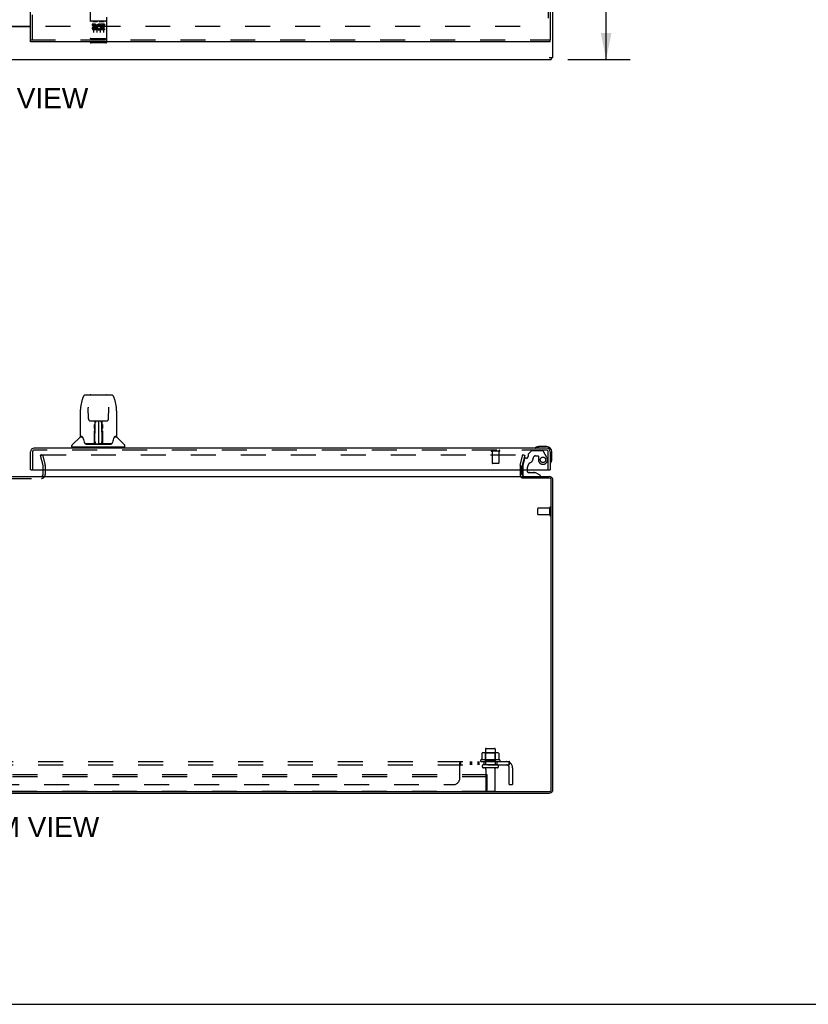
# Model space of a CAD drawing. Header units: inches. Extents: x 0 to 172, y 0 to 111.
# Tile 3 of 23: x 56 to 86, y 0 to 37. Entities that reach past the tile are written whole.
import ezdxf

# ---------------------------------------------------------------- set-up
doc = ezdxf.new("R2010")
doc.units = ezdxf.units.IN
doc.header["$LTSCALE"] = 9.468354
doc.header["$MEASUREMENT"] = 0
doc.linetypes.add('HIDDEN', pattern=[0.2, 0.1, -0.1])
doc.layers.get('0').update_dxf_attribs({"linetype": 'CONTINUOUS'})
for name, color, linetype in [('DEFAULT_2', 8, 'HIDDEN'), ('DIMENSIONS', 7, 'CONTINUOUS'), ('DOOR_ASSEMBLY_RIGHT', 7, 'CONTINUOUS'), ('SUBPANEL', 7, 'CONTINUOUS')]:
    doc.layers.add(name, color=color, linetype=linetype)
doc.styles.get("Standard").update_dxf_attribs({"font": 'arial.ttf'})
doc.dimstyles.new('DIMSTYLE_1', dxfattribs={"dimtxt": 0.759494, "dimasz": 1.012658, "dimexe": 0.09, "dimexo": 0.07, "dimgap": 0.0375, "dimtad": 0, "dimtih": 1, "dimtoh": 1, "dimzin": 4, "dimdsep": 46, "dimtxsty": 'Standard', "dimblk": '_FILLED', "dimblk1": '_FILLED', "dimblk2": '_FILLED', "dimcen": 0.09, "dimadec": 3, "dimazin": 1, "dimtfac": 1, "dimtdec": 3, "dimtofl": 0, "dimtmove": 0, "dimatfit": 3, "dimldrblk": '_FILLED', "dimfxl": 0, "dimtolj": 1, "dimtzin": 4, "dimarcsym": 0})

# ---------------------------------------------------------------- blocks, each defined once
blk = doc.blocks.new('_FILLED')
at = {"color": 0, "linetype": 'ByBlock'}
blk.add_solid([(0, 0), (-1, 0.2), (-1, -0.2)], dxfattribs=at)
blk = doc.blocks.new('*D12')
at = {"layer": 'DIMENSIONS', "color": 2, "linetype": 'Continuous'}
for p, q in [((76.963, 77.781), (79.323, 77.781)), ((78.412, 77.781), (78.412, 57.541)), ((78.412, 35.781), (78.412, 56.022)), ((76.963, 35.781), (79.323, 35.781))]:
    blk.add_line(p, q, dxfattribs=at)
at = {"layer": 'DIMENSIONS', "color": 2, "linetype": 'Continuous', "xscale": 1.0126582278, "yscale": 1.0126582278, "zscale": 1.0126582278}
for p, rotation in [((78.412, 77.781), 90), ((78.412, 35.781), 270)]:
    blk.add_blockref('_FILLED', p, dxfattribs=dict(at, rotation=rotation))
at = {"layer": 'DIMENSIONS', "color": 2, "linetype": 'Continuous', "insert": (78.412, 57.161), "char_height": 0.7595, "width": 2.65399, "attachment_point": 2, "line_spacing_factor": 0.9}
blk.add_mtext('42.00', dxfattribs=at)

msp = doc.modelspace()

# ---------------------------------------------------------------- linework, layer by layer
at = {"color": 3, "linetype": 'Continuous'}
for p, q in [((76.397, 35.856), (76.397, 77.706)), ((54.201, 37.046), (56.592, 37.046)), ((54.201, 37.031), (56.592, 37.031)), ((76.252, 35.856), (76.397, 35.856)), ((34.46, 35.781), (76.334, 35.781)), ((57.072, 20.064), (57.072, 20.237)), ((75.222, 20.064), (75.222, 20.237)), ((35.599, 19.994), (75.195, 19.994)), ((75.222, 19.994), (76.252, 19.994)), ((76.254, 19.931), (75.225, 19.931)), ((76.334, 8.137), (76.334, 19.851)), ((76.397, 8.139), (76.397, 19.849)), ((34.54, 8.057), (76.254, 8.057)), ((34.542, 7.994), (76.252, 7.994))]:
    msp.add_line(p, q, dxfattribs=at)
at = {"color": 7, "linetype": 'Continuous'}
for p, q in [((76.334, 35.856), (76.334, 35.781)), ((75.222, 19.933), (75.222, 19.994)), ((0, 0), (172.152, 0))]:
    msp.add_line(p, q, dxfattribs=at)
at = {"color": 3, "linetype": 'Continuous'}
for centre, radius, start, end in [((57.002, 20.064), 0.07, 270, 353.5312), ((75.292, 20.064), 0.07, 180, 266.7683), ((76.252, 19.849), 0.145, 0, 90), ((76.254, 19.851), 0.08, 0, 90), ((76.252, 8.139), 0.145, 270, 360), ((76.254, 8.137), 0.08, 270, 360)]:
    msp.add_arc(centre, radius, start, end, dxfattribs=at)
at = {"color": 7, "linetype": 'Continuous'}
msp.add_arc((57.002, 20.064), 0.07, 353.5312, 360, dxfattribs=at)
at = {"layer": 'DEFAULT_2', "color": 8, "linetype": 'HIDDEN'}
for p, q in [((57.147, 76.516), (57.147, 37.046)), ((75.147, 76.606), (75.147, 36.956)), ((75.147, 37.031), (57.072, 37.031)), ((56.968, 20.787), (57.04, 20.806)), ((57.071, 20.403), (56.968, 20.787)), ((56.991, 20.806), (75.231, 20.806)), ((57.04, 20.806), (57.143, 20.422)), ((75.151, 20.422), (75.254, 20.806)), ((75.326, 20.787), (75.223, 20.403)), ((75.326, 20.787), (75.254, 20.806)), ((57.072, 20.237), (57.072, 20.392)), ((57.147, 20.392), (57.147, 20.064)), ((75.147, 20.392), (75.147, 20.064)), ((75.222, 20.237), (75.222, 20.392)), ((53.792, 19.919), (57.002, 19.919)), ((75.822, 18.555), (75.822, 18.783)), ((76.279, 18.793), (75.832, 18.793)), ((76.279, 18.527), (76.279, 18.811)), ((76.322, 18.527), (76.322, 18.811)), ((76.279, 18.545), (75.832, 18.545)), ((73.703, 9.508), (73.703, 9.29)), ((74.278, 9.53), (73.766, 9.53)), ((73.838, 9.51), (73.818, 9.53)), ((73.834, 9.664), (73.834, 9.069)), ((74.205, 9.51), (73.838, 9.51)), ((73.838, 9.214), (73.838, 9.51)), ((73.864, 9.694), (74.179, 9.694)), ((74.205, 9.51), (74.225, 9.53)), ((74.205, 9.214), (74.205, 9.51)), ((74.209, 9.664), (74.209, 9.069)), ((74.341, 9.508), (74.341, 9.29)), ((74.378, 9.264), (73.666, 9.264)), ((73.688, 9.194), (74.356, 9.194)), ((74.279, 9.069), (73.764, 9.069)), ((74.279, 8.959), (73.764, 8.959)), ((73.838, 9.214), (73.818, 9.194)), ((74.205, 9.214), (73.838, 9.214)), ((74.205, 9.214), (74.225, 9.194)), ((73.897, 8.694), (36.897, 8.694)), ((73.897, 8.619), (36.897, 8.619)), ((73.857, 8.896), (73.857, 8.099)), ((73.897, 8.129), (73.897, 8.694)), ((74.187, 8.896), (74.187, 8.099)), ((36.957, 8.069), (73.837, 8.069)), ((73.887, 8.069), (74.157, 8.069))]:
    msp.add_line(p, q, dxfattribs=at)
for points in [[(56.991, 20.806), (56.989, 20.806), (56.988, 20.806), (56.986, 20.806), (56.985, 20.805), (56.983, 20.804), (56.982, 20.804), (56.981, 20.803), (56.98, 20.802), (56.979, 20.801), (56.978, 20.8), (56.977, 20.798), (56.977, 20.797), (56.976, 20.795), (56.976, 20.794), (56.976, 20.793), (56.976, 20.792)], [(56.976, 20.792), (56.976, 20.791), (56.976, 20.79), (56.976, 20.788)], [(75.244, 20.798), (75.244, 20.8), (75.243, 20.801), (75.242, 20.802), (75.241, 20.803), (75.239, 20.804), (75.238, 20.804), (75.237, 20.805), (75.235, 20.806), (75.234, 20.806), (75.232, 20.806), (75.231, 20.806)], [(75.244, 20.798), (75.245, 20.797), (75.245, 20.795), (75.246, 20.794), (75.246, 20.793), (75.246, 20.792)], [(75.246, 20.792), (75.246, 20.791), (75.246, 20.79), (75.245, 20.788)], [(73.709, 9.518), (73.708, 9.517), (73.706, 9.516), (73.705, 9.515), (73.704, 9.513), (73.704, 9.512), (73.703, 9.51), (73.703, 9.508)], [(74.335, 9.518), (74.336, 9.517), (74.338, 9.516), (74.339, 9.515), (74.34, 9.513), (74.34, 9.512), (74.341, 9.51), (74.341, 9.508)], [(73.703, 9.29), (73.703, 9.289), (73.703, 9.288), (73.702, 9.287), (73.702, 9.286), (73.702, 9.285), (73.701, 9.285), (73.701, 9.284), (73.701, 9.284), (73.7, 9.283), (73.7, 9.283), (73.7, 9.283), (73.699, 9.283), (73.699, 9.282), (73.699, 9.282), (73.699, 9.282), (73.698, 9.282), (73.698, 9.282), (73.698, 9.281)], [(74.346, 9.281), (74.346, 9.282), (74.346, 9.282), (74.345, 9.282), (74.345, 9.282), (74.345, 9.282), (74.344, 9.283), (74.344, 9.283), (74.344, 9.283), (74.344, 9.283), (74.343, 9.284), (74.343, 9.284), (74.343, 9.285), (74.342, 9.285), (74.342, 9.286), (74.341, 9.287), (74.341, 9.288), (74.341, 9.289), (74.341, 9.29)]]:
    msp.add_lwpolyline(points, dxfattribs=at)
for centre, radius, start, end in [((57.032, 20.392), 0.04, 0, 15), ((57.032, 20.392), 0.115, 0, 15), ((75.262, 20.392), 0.115, 165, 180), ((75.262, 20.392), 0.04, 165, 180), ((57.002, 20.064), 0.145, 270, 360), ((75.292, 20.064), 0.145, 180, 231.2451), ((75.832, 18.783), 0.01, 90, 180), ((76.3, 18.811), 0.0215, 360, 180), ((75.832, 18.555), 0.01, 180, 270), ((76.3, 18.527), 0.0215, 180, 0), ((73.766, 9.389), 0.141, 90, 113.95), ((73.864, 9.664), 0.03, 90, 180), ((74.179, 9.664), 0.03, 0, 90), ((74.278, 9.389), 0.141, 66.05, 90), ((73.688, 9.232), 0.0384, 124.4497, 270), ((74.022, 8.664), 0.698, 117.6814, 120.6631), ((73.764, 9.014), 0.055, 90, 270), ((73.794, 8.896), 0.0625, 0, 90), ((74.249, 8.896), 0.0625, 90, 180), ((74.279, 9.014), 0.055, 270, 90), ((74.022, 8.664), 0.698, 59.3369, 62.3186), ((74.356, 9.232), 0.0384, 270, 55.5503), ((73.837, 8.129), 0.06, 270, 360), ((73.887, 8.099), 0.03, 180, 270), ((74.157, 8.099), 0.03, 270, 360)]:
    msp.add_arc(centre, radius, start, end, dxfattribs=at)
at = {"layer": 'DOOR_ASSEMBLY_RIGHT', "color": 3, "linetype": 'Continuous'}
for p, q in [((56.592, 36.531), (56.592, 77.031)), ((76.292, 40.031), (76.292, 36.531)), ((76.292, 36.456), (56.592, 36.456)), ((56.592, 20.237), (56.592, 20.927)), ((76.157, 21.062), (56.727, 21.062)), ((76.292, 20.927), (76.292, 20.237)), ((56.612, 20.237), (76.272, 20.237))]:
    msp.add_line(p, q, dxfattribs=at)
at = {"layer": 'DOOR_ASSEMBLY_RIGHT', "color": 8, "linetype": 'HIDDEN'}
for p, q in [((56.667, 36.531), (56.667, 77.031)), ((76.217, 40.186), (76.217, 36.531)), ((58.855, 38.169), (58.855, 36.444)), ((59.48, 36.444), (59.48, 38.169)), ((59.45, 37.242), (58.885, 37.242)), ((59.023, 37.12), (58.931, 37.12)), ((58.931, 37.12), (58.931, 37.078)), ((59.023, 37.078), (58.931, 37.078)), ((58.956, 37.226), (59.128, 37.226)), ((58.98, 37.111), (58.98, 36.805)), ((59.027, 37.034), (58.981, 37.034)), ((59.087, 36.949), (58.994, 36.949)), ((59.023, 36.993), (58.995, 36.993)), ((59.087, 36.949), (59.087, 36.907)), ((59.105, 37.111), (59.105, 36.805)), ((59.206, 37.226), (59.378, 37.226)), ((59.219, 36.955), (59.236, 36.916)), ((59.23, 37.111), (59.23, 36.805)), ((59.243, 37.084), (59.23, 37.066)), ((59.24, 37.109), (59.243, 37.108)), ((59.399, 37.12), (59.243, 37.12)), ((59.243, 37.12), (59.243, 37.108)), ((59.243, 37.084), (59.243, 36.907)), ((59.399, 37.078), (59.286, 37.078)), ((59.286, 37.078), (59.286, 37.034)), ((59.378, 37.034), (59.286, 37.034)), ((59.378, 36.992), (59.286, 36.992)), ((59.286, 36.992), (59.286, 36.949)), ((59.399, 36.949), (59.286, 36.949)), ((59.355, 37.111), (59.355, 36.805)), ((59.378, 37.034), (59.378, 36.992)), ((59.399, 37.12), (59.399, 37.078)), ((59.399, 36.949), (59.399, 36.907)), ((58.873, 36.573), (58.872, 36.573)), ((58.874, 36.573), (58.873, 36.573)), ((58.874, 36.572), (58.874, 36.573)), ((58.875, 36.572), (58.874, 36.572)), ((58.876, 36.572), (58.875, 36.572)), ((58.877, 36.572), (58.876, 36.572)), ((58.878, 36.572), (58.877, 36.572)), ((58.877, 36.572), (58.877, 36.572)), ((58.879, 36.572), (58.878, 36.572)), ((58.88, 36.572), (58.879, 36.572)), ((58.881, 36.572), (58.88, 36.572)), ((58.882, 36.572), (58.881, 36.572)), ((58.883, 36.572), (58.882, 36.572)), ((58.882, 36.572), (58.882, 36.572)), ((58.884, 36.572), (58.883, 36.572)), ((58.885, 36.572), (58.884, 36.572)), ((59.45, 36.572), (58.885, 36.572)), ((59.087, 36.907), (58.994, 36.907)), ((59.399, 36.907), (59.243, 36.907)), ((59.45, 36.572), (59.451, 36.572)), ((59.451, 36.572), (59.452, 36.572)), ((59.452, 36.572), (59.453, 36.572)), ((59.453, 36.572), (59.454, 36.572)), ((59.454, 36.572), (59.455, 36.572)), ((59.455, 36.572), (59.456, 36.572)), ((59.455, 36.572), (59.455, 36.572)), ((59.456, 36.572), (59.457, 36.572)), ((59.457, 36.572), (59.458, 36.572)), ((59.458, 36.572), (59.459, 36.572)), ((59.459, 36.572), (59.46, 36.572)), ((59.459, 36.572), (59.459, 36.572)), ((59.46, 36.572), (59.461, 36.572)), ((59.461, 36.572), (59.462, 36.573)), ((59.462, 36.573), (59.463, 36.573)), ((59.463, 36.573), (59.464, 36.573)), ((59.463, 36.573), (59.463, 36.573)), ((56.592, 36.531), (76.292, 36.531)), ((59.45, 36.414), (58.885, 36.414)), ((56.667, 20.927), (56.667, 20.237)), ((76.157, 20.987), (56.727, 20.987)), ((74.359, 20.944), (74.075, 20.944)), ((74.093, 20.944), (74.093, 20.497)), ((74.341, 20.944), (74.341, 20.497)), ((75.572, 20.949), (75.457, 20.834)), ((76.006, 20.958), (75.594, 20.958)), ((76.166, 20.71), (76.032, 20.943)), ((76.217, 20.237), (76.217, 20.927)), ((75.318, 20.66), (75.249, 20.404)), ((75.392, 20.683), (75.348, 20.683)), ((75.451, 20.82), (75.451, 20.742)), ((75.735, 20.773), (75.829, 20.773)), ((75.845, 20.757), (75.845, 20.624)), ((74.331, 20.487), (74.103, 20.487)), ((75.249, 20.404), (75.249, 20.237)), ((75.434, 20.237), (75.434, 20.347)), ((75.328, 19.994), (75.918, 19.994))]:
    msp.add_line(p, q, dxfattribs=at)
at = {"layer": 'DOOR_ASSEMBLY_RIGHT', "color": 7, "linetype": 'Continuous'}
for p, q in [((56.592, 36.456), (56.592, 36.531)), ((76.292, 36.456), (76.292, 36.531)), ((58.494, 22.618), (58.559, 22.923)), ((58.559, 22.923), (58.559, 22.923)), ((58.683, 23.078), (59.652, 23.078)), ((58.874, 23.085), (59.461, 23.085)), ((59.776, 22.923), (59.841, 22.618)), ((58.479, 22.474), (58.479, 21.511)), ((58.479, 22.474), (58.479, 22.474)), ((58.78, 22.613), (58.78, 22.609)), ((58.78, 22.609), (58.78, 22.605)), ((58.78, 22.605), (58.78, 22.599)), ((58.78, 22.599), (58.78, 22.592)), ((58.788, 22.171), (58.78, 22.592)), ((59.547, 22.171), (59.555, 22.59)), ((59.555, 22.6), (59.555, 22.605)), ((59.555, 22.59), (59.555, 22.6)), ((59.856, 22.474), (59.856, 21.511)), ((58.868, 22.093), (58.928, 22.093)), ((58.969, 22.094), (59.366, 22.094)), ((59.028, 22.094), (59.025, 21.74)), ((59.03, 21.234), (59.045, 22.094)), ((59.054, 22.089), (59.053, 22.041)), ((59.054, 22.094), (59.054, 22.089)), ((59.167, 22.094), (59.167, 21.223)), ((59.282, 22.041), (59.281, 22.094)), ((59.305, 21.234), (59.29, 22.094)), ((59.31, 21.74), (59.307, 22.094)), ((59.407, 22.093), (59.467, 22.093)), ((59.024, 21.74), (59.025, 21.815)), ((59.025, 21.855), (59.025, 21.815)), ((59.025, 21.74), (59.025, 21.719)), ((59.025, 21.719), (59.025, 21.711)), ((59.025, 21.711), (59.026, 21.711)), ((59.041, 21.856), (59.026, 21.856)), ((59.026, 21.851), (59.041, 21.851)), ((59.026, 21.711), (59.026, 21.635)), ((59.026, 21.635), (59.026, 21.635)), ((59.026, 21.623), (59.026, 21.635)), ((59.309, 21.856), (59.294, 21.856)), ((59.294, 21.851), (59.309, 21.851)), ((59.309, 21.711), (59.309, 21.635)), ((59.309, 21.635), (59.309, 21.633)), ((59.309, 21.633), (59.309, 21.621)), ((59.31, 21.719), (59.31, 21.74)), ((59.31, 21.711), (59.31, 21.719)), ((59.311, 21.72), (59.311, 21.73)), ((59.311, 21.692), (59.311, 21.72)), ((59.318, 21.834), (59.318, 21.815)), ((58.47, 21.486), (58.175, 21.191)), ((58.547, 21.503), (58.486, 21.503)), ((58.491, 21.495), (58.553, 21.495)), ((58.55, 21.499), (58.55, 21.499)), ((59.013, 21.247), (59.016, 21.568)), ((59.023, 21.542), (59.016, 21.542)), ((59.021, 21.247), (59.023, 21.542)), ((59.023, 21.249), (59.024, 21.259)), ((59.024, 21.288), (59.026, 21.379)), ((59.024, 21.264), (59.024, 21.288)), ((59.024, 21.259), (59.024, 21.264)), ((59.024, 21.259), (59.024, 21.235)), ((59.028, 21.627), (59.026, 21.627)), ((59.026, 21.625), (59.034, 21.625)), ((59.026, 21.619), (59.026, 21.623)), ((59.026, 21.617), (59.026, 21.619)), ((59.026, 21.616), (59.026, 21.617)), ((59.026, 21.617), (59.026, 21.617)), ((59.026, 21.616), (59.026, 21.616)), ((59.026, 21.379), (59.026, 21.615)), ((59.04, 21.302), (59.031, 21.302)), ((59.04, 21.302), (59.039, 21.225)), ((59.296, 21.225), (59.295, 21.302)), ((59.304, 21.302), (59.295, 21.302)), ((59.301, 21.625), (59.309, 21.625)), ((59.309, 21.627), (59.307, 21.627)), ((59.309, 21.621), (59.309, 21.618)), ((59.309, 21.618), (59.309, 21.617)), ((59.309, 21.379), (59.309, 21.615)), ((59.309, 21.379), (59.311, 21.288)), ((59.311, 21.288), (59.311, 21.285)), ((59.311, 21.285), (59.311, 21.263)), ((59.311, 21.263), (59.312, 21.248)), ((59.311, 21.235), (59.311, 21.259)), ((59.78, 21.491), (59.784, 21.499)), ((59.782, 21.495), (59.844, 21.495)), ((59.784, 21.499), (59.784, 21.499)), ((59.788, 21.503), (59.788, 21.503)), ((59.849, 21.503), (59.788, 21.503)), ((59.865, 21.486), (60.16, 21.191)), ((58.164, 21.109), (58.164, 21.164)), ((60.164, 21.101), (58.171, 21.101)), ((58.223, 21.101), (58.223, 21.062)), ((59.015, 21.227), (58.682, 21.227)), ((58.703, 21.219), (59.632, 21.219)), ((59.016, 21.227), (59.015, 21.227)), ((59.02, 21.229), (59.02, 21.227)), ((59.023, 21.242), (59.023, 21.249)), ((59.023, 21.24), (59.023, 21.242)), ((59.023, 21.239), (59.023, 21.24)), ((59.023, 21.238), (59.023, 21.239)), ((59.023, 21.237), (59.023, 21.238)), ((59.029, 21.224), (59.033, 21.221)), ((59.034, 21.227), (59.032, 21.227)), ((59.039, 21.225), (59.167, 21.223)), ((59.296, 21.225), (59.167, 21.223)), ((59.303, 21.227), (59.301, 21.227)), ((59.311, 21.235), (59.311, 21.233)), ((59.312, 21.248), (59.312, 21.245)), ((59.312, 21.245), (59.312, 21.242)), ((59.312, 21.242), (59.312, 21.241)), ((59.312, 21.241), (59.312, 21.239)), ((59.312, 21.239), (59.312, 21.238)), ((59.312, 21.238), (59.312, 21.237)), ((59.312, 21.237), (59.312, 21.236)), ((59.315, 21.227), (59.315, 21.229)), ((59.315, 21.229), (59.316, 21.228)), ((59.317, 21.222), (59.318, 21.223)), ((59.653, 21.227), (59.32, 21.227)), ((60.112, 21.101), (60.112, 21.062)), ((60.171, 21.109), (60.171, 21.164)), ((75.825, 21.119), (75.863, 21.122)), ((76.152, 21.122), (75.863, 21.122)), ((76.352, 20.632), (76.352, 20.922)), ((56.612, 20.237), (56.592, 20.237)), ((75.249, 20.237), (75.249, 20.073)), ((75.434, 20.163), (75.434, 20.237)), ((75.514, 20.148), (75.513, 20.148)), ((75.514, 20.148), (75.654, 20.148)), ((75.655, 20.148), (75.654, 20.148)), ((76.272, 20.237), (76.292, 20.237)), ((75.742, 20.132), (75.465, 20.132)), ((75.918, 20.033), (75.742, 20.132)), ((75.918, 19.994), (75.918, 20.033))]:
    msp.add_line(p, q, dxfattribs=at)
at = {"layer": 'DOOR_ASSEMBLY_RIGHT', "color": 8, "linetype": 'HIDDEN'}
for points in [[(58.95, 37.225), (58.95, 37.225), (58.95, 37.225), (58.95, 37.225), (58.95, 37.225), (58.95, 37.225), (58.951, 37.225), (58.951, 37.225), (58.951, 37.225), (58.951, 37.225), (58.951, 37.225), (58.951, 37.225), (58.951, 37.225), (58.951, 37.225), (58.951, 37.225), (58.951, 37.225), (58.952, 37.225), (58.952, 37.225), (58.952, 37.225), (58.952, 37.225), (58.952, 37.226), (58.952, 37.226), (58.952, 37.226), (58.953, 37.226), (58.953, 37.226), (58.953, 37.226), (58.953, 37.226), (58.953, 37.226), (58.953, 37.226), (58.953, 37.226), (58.954, 37.226), (58.954, 37.226), (58.954, 37.226), (58.954, 37.226), (58.954, 37.226), (58.954, 37.226), (58.955, 37.226), (58.955, 37.226), (58.955, 37.226), (58.955, 37.226), (58.955, 37.226), (58.956, 37.226), (58.956, 37.226), (58.956, 37.226), (58.956, 37.226), (58.956, 37.226)], [(59.128, 37.226), (59.129, 37.226), (59.129, 37.226), (59.129, 37.226), (59.129, 37.226), (59.129, 37.226), (59.13, 37.226), (59.13, 37.226), (59.13, 37.226), (59.13, 37.226), (59.13, 37.226), (59.131, 37.226), (59.131, 37.226), (59.131, 37.226), (59.131, 37.226), (59.131, 37.226), (59.131, 37.226), (59.132, 37.226), (59.132, 37.226), (59.132, 37.226), (59.132, 37.226), (59.132, 37.226), (59.132, 37.226), (59.132, 37.226), (59.133, 37.226), (59.133, 37.226), (59.133, 37.226), (59.133, 37.225), (59.133, 37.225), (59.133, 37.225), (59.133, 37.225), (59.133, 37.225), (59.134, 37.225), (59.134, 37.225), (59.134, 37.225), (59.134, 37.225), (59.134, 37.225), (59.134, 37.225), (59.134, 37.225), (59.134, 37.225), (59.134, 37.225), (59.135, 37.225), (59.135, 37.225), (59.135, 37.225), (59.135, 37.225), (59.135, 37.225), (59.135, 37.225)], [(59.2, 37.225), (59.2, 37.225), (59.2, 37.225), (59.2, 37.225), (59.2, 37.225), (59.2, 37.225), (59.201, 37.225), (59.201, 37.225), (59.201, 37.225), (59.201, 37.225), (59.201, 37.225), (59.201, 37.225), (59.201, 37.225), (59.201, 37.225), (59.201, 37.225), (59.201, 37.225), (59.202, 37.225), (59.202, 37.225), (59.202, 37.225), (59.202, 37.225), (59.202, 37.226), (59.202, 37.226), (59.202, 37.226), (59.203, 37.226), (59.203, 37.226), (59.203, 37.226), (59.203, 37.226), (59.203, 37.226), (59.203, 37.226), (59.203, 37.226), (59.204, 37.226), (59.204, 37.226), (59.204, 37.226), (59.204, 37.226), (59.204, 37.226), (59.204, 37.226), (59.205, 37.226), (59.205, 37.226), (59.205, 37.226), (59.205, 37.226), (59.205, 37.226), (59.206, 37.226), (59.206, 37.226), (59.206, 37.226), (59.206, 37.226), (59.206, 37.226)], [(59.378, 37.226), (59.379, 37.226), (59.379, 37.226), (59.379, 37.226), (59.379, 37.226), (59.379, 37.226), (59.38, 37.226), (59.38, 37.226), (59.38, 37.226), (59.38, 37.226), (59.38, 37.226), (59.381, 37.226), (59.381, 37.226), (59.381, 37.226), (59.381, 37.226), (59.381, 37.226), (59.381, 37.226), (59.382, 37.226), (59.382, 37.226), (59.382, 37.226), (59.382, 37.226), (59.382, 37.226), (59.382, 37.226), (59.382, 37.226), (59.383, 37.226), (59.383, 37.226), (59.383, 37.226), (59.383, 37.225), (59.383, 37.225), (59.383, 37.225), (59.383, 37.225), (59.383, 37.225), (59.384, 37.225), (59.384, 37.225), (59.384, 37.225), (59.384, 37.225), (59.384, 37.225), (59.384, 37.225), (59.384, 37.225), (59.384, 37.225), (59.384, 37.225), (59.385, 37.225), (59.385, 37.225), (59.385, 37.225), (59.385, 37.225), (59.385, 37.225), (59.385, 37.225)], [(58.872, 36.573), (58.871, 36.573), (58.871, 36.573), (58.87, 36.573), (58.87, 36.573), (58.87, 36.573), (58.869, 36.573), (58.869, 36.573), (58.869, 36.573), (58.868, 36.573), (58.868, 36.573), (58.868, 36.573), (58.867, 36.573), (58.867, 36.573), (58.867, 36.574), (58.866, 36.574), (58.866, 36.574), (58.866, 36.574), (58.865, 36.574), (58.865, 36.574), (58.865, 36.574), (58.864, 36.574), (58.864, 36.574), (58.864, 36.574), (58.863, 36.574), (58.863, 36.574), (58.863, 36.574), (58.863, 36.574), (58.862, 36.575), (58.862, 36.575), (58.862, 36.575), (58.862, 36.575), (58.861, 36.575), (58.861, 36.575), (58.861, 36.575), (58.861, 36.575), (58.86, 36.575), (58.86, 36.575), (58.86, 36.575), (58.86, 36.575), (58.859, 36.576), (58.859, 36.576), (58.859, 36.576), (58.859, 36.576), (58.859, 36.576), (58.858, 36.576), (58.858, 36.576), (58.858, 36.576), (58.858, 36.576), (58.858, 36.576), (58.857, 36.576), (58.857, 36.577), (58.857, 36.577), (58.857, 36.577), (58.857, 36.577), (58.857, 36.577), (58.857, 36.577), (58.856, 36.577), (58.856, 36.577), (58.856, 36.577), (58.856, 36.577), (58.856, 36.578), (58.856, 36.578), (58.856, 36.578), (58.856, 36.578), (58.856, 36.578), (58.855, 36.578), (58.855, 36.578), (58.855, 36.578), (58.855, 36.578), (58.855, 36.578), (58.855, 36.579), (58.855, 36.579), (58.855, 36.579), (58.855, 36.579), (58.855, 36.579), (58.855, 36.579), (58.855, 36.579), (58.855, 36.579), (58.855, 36.579)], [(59.464, 36.573), (59.464, 36.573), (59.465, 36.573), (59.465, 36.573), (59.466, 36.573), (59.466, 36.573), (59.466, 36.573), (59.467, 36.573), (59.467, 36.573), (59.467, 36.573), (59.468, 36.573), (59.468, 36.573), (59.468, 36.574), (59.469, 36.574), (59.469, 36.574), (59.469, 36.574), (59.47, 36.574), (59.47, 36.574), (59.47, 36.574), (59.471, 36.574), (59.471, 36.574), (59.471, 36.574), (59.471, 36.574), (59.472, 36.574), (59.472, 36.574), (59.472, 36.574), (59.473, 36.575), (59.473, 36.575), (59.473, 36.575), (59.473, 36.575), (59.474, 36.575), (59.474, 36.575), (59.474, 36.575), (59.474, 36.575), (59.475, 36.575), (59.475, 36.575), (59.475, 36.575), (59.475, 36.575), (59.476, 36.576), (59.476, 36.576), (59.476, 36.576), (59.476, 36.576), (59.476, 36.576), (59.477, 36.576), (59.477, 36.576), (59.477, 36.576), (59.477, 36.576), (59.477, 36.576), (59.478, 36.576), (59.478, 36.577), (59.478, 36.577), (59.478, 36.577), (59.478, 36.577), (59.478, 36.577), (59.478, 36.577), (59.479, 36.577), (59.479, 36.577), (59.479, 36.577), (59.479, 36.577), (59.479, 36.578), (59.479, 36.578), (59.479, 36.578), (59.479, 36.578), (59.479, 36.578), (59.479, 36.578), (59.48, 36.578), (59.48, 36.578), (59.48, 36.578), (59.48, 36.578), (59.48, 36.579), (59.48, 36.579), (59.48, 36.579), (59.48, 36.579), (59.48, 36.579), (59.48, 36.579), (59.48, 36.579), (59.48, 36.579), (59.48, 36.579)]]:
    msp.add_lwpolyline(points, dxfattribs=at)
at = {"layer": 'DOOR_ASSEMBLY_RIGHT', "color": 7, "linetype": 'Continuous'}
for points in [[(58.683, 23.078), (58.679, 23.077), (58.666, 23.076), (58.653, 23.073), (58.641, 23.067), (58.629, 23.061), (58.619, 23.053), (58.61, 23.044), (58.602, 23.034), (58.595, 23.024), (58.588, 23.012), (58.582, 23), (58.577, 22.986), (58.571, 22.971), (58.566, 22.955), (58.562, 22.936), (58.559, 22.923)], [(59.776, 22.923), (59.773, 22.936), (59.769, 22.955), (59.763, 22.972), (59.758, 22.987), (59.753, 23), (59.747, 23.013), (59.74, 23.024), (59.733, 23.035), (59.725, 23.044), (59.715, 23.053), (59.705, 23.061), (59.694, 23.068), (59.681, 23.073), (59.668, 23.076), (59.655, 23.077), (59.652, 23.078)], [(58.494, 22.618), (58.488, 22.587), (58.482, 22.547), (58.479, 22.507), (58.479, 22.474)], [(58.779, 22.617), (58.779, 22.617), (58.779, 22.617), (58.779, 22.616), (58.779, 22.615), (58.78, 22.614), (58.78, 22.613)], [(59.555, 22.605), (59.555, 22.61), (59.555, 22.612), (59.555, 22.613), (59.555, 22.615), (59.556, 22.616), (59.556, 22.616), (59.556, 22.616)], [(59.856, 22.474), (59.856, 22.508), (59.852, 22.548), (59.847, 22.588), (59.841, 22.618)], [(58.788, 22.171), (58.788, 22.164), (58.79, 22.153), (58.793, 22.143), (58.798, 22.133), (58.805, 22.123), (58.812, 22.115), (58.821, 22.108), (58.83, 22.102), (58.841, 22.098), (58.851, 22.095), (58.862, 22.093), (58.867, 22.093)], [(58.928, 22.093), (58.937, 22.093), (58.949, 22.094), (58.96, 22.094), (58.969, 22.094)], [(59.366, 22.094), (59.375, 22.094), (59.386, 22.094), (59.398, 22.093), (59.406, 22.093)], [(59.468, 22.093), (59.474, 22.094), (59.485, 22.095), (59.496, 22.098), (59.506, 22.103), (59.515, 22.109), (59.524, 22.116), (59.531, 22.125), (59.538, 22.134), (59.542, 22.144), (59.545, 22.155), (59.547, 22.166), (59.547, 22.171)], [(59.016, 21.568), (59.016, 21.594), (59.016, 21.619), (59.017, 21.643), (59.017, 21.666), (59.017, 21.687), (59.017, 21.707), (59.017, 21.724)], [(59.017, 21.872), (59.017, 21.89), (59.017, 21.908), (59.018, 21.924), (59.018, 21.94), (59.018, 21.954)], [(59.017, 21.815), (59.017, 21.834), (59.017, 21.872)], [(59.025, 21.96), (59.025, 21.958), (59.024, 21.957), (59.023, 21.956), (59.022, 21.955), (59.02, 21.954), (59.018, 21.954)], [(59.025, 21.96), (59.025, 21.945), (59.025, 21.929), (59.025, 21.911), (59.025, 21.893), (59.025, 21.874), (59.025, 21.855)], [(59.025, 21.719), (59.025, 21.719), (59.026, 21.715), (59.026, 21.711)], [(59.311, 21.74), (59.31, 21.835), (59.31, 21.855), (59.31, 21.874), (59.31, 21.893), (59.31, 21.911), (59.31, 21.929), (59.31, 21.945), (59.309, 21.96)], [(59.309, 21.711), (59.309, 21.715), (59.31, 21.719)], [(59.311, 21.596), (59.311, 21.622), (59.311, 21.647), (59.311, 21.67), (59.311, 21.692)], [(59.317, 21.954), (59.317, 21.94), (59.317, 21.924), (59.317, 21.908), (59.318, 21.89), (59.318, 21.872), (59.318, 21.834)], [(59.318, 21.724), (59.318, 21.707), (59.318, 21.687), (59.318, 21.666), (59.318, 21.643), (59.318, 21.619), (59.319, 21.594), (59.319, 21.568), (59.322, 21.247)], [(58.547, 21.503), (58.546, 21.503), (58.546, 21.503), (58.547, 21.503)], [(58.547, 21.503), (58.547, 21.502), (58.548, 21.502), (58.549, 21.501), (58.55, 21.5)], [(58.55, 21.5), (58.549, 21.501), (58.549, 21.502), (58.548, 21.502), (58.548, 21.503), (58.548, 21.503)], [(58.556, 21.495), (58.554, 21.496), (58.553, 21.497), (58.551, 21.498), (58.55, 21.499), (58.55, 21.5)], [(58.55, 21.5), (58.55, 21.5), (58.55, 21.499)], [(58.55, 21.499), (58.554, 21.492), (58.568, 21.464), (58.583, 21.428), (58.598, 21.386), (58.614, 21.338), (58.629, 21.291)], [(58.629, 21.291), (58.632, 21.282), (58.637, 21.269), (58.641, 21.259), (58.646, 21.25), (58.652, 21.243)], [(59.026, 21.616), (59.026, 21.616), (59.026, 21.616)], [(59.309, 21.617), (59.309, 21.616), (59.309, 21.616), (59.309, 21.616)], [(59.314, 21.247), (59.312, 21.569), (59.311, 21.596)], [(59.683, 21.243), (59.688, 21.25), (59.693, 21.259), (59.698, 21.269), (59.703, 21.282), (59.706, 21.291)], [(59.706, 21.291), (59.72, 21.337), (59.736, 21.384), (59.751, 21.426), (59.766, 21.463), (59.78, 21.491)], [(59.785, 21.5), (59.785, 21.499), (59.784, 21.498), (59.782, 21.497), (59.781, 21.496), (59.779, 21.495)], [(59.784, 21.499), (59.785, 21.5), (59.785, 21.5)], [(59.785, 21.5), (59.786, 21.501), (59.787, 21.502), (59.788, 21.502), (59.788, 21.503)], [(59.787, 21.503), (59.787, 21.503), (59.787, 21.502), (59.786, 21.502), (59.786, 21.501), (59.785, 21.5)], [(58.652, 21.243), (58.658, 21.237), (58.664, 21.232), (58.671, 21.229), (58.679, 21.227), (58.681, 21.227)], [(59.016, 21.224), (59.016, 21.224), (59.015, 21.224), (59.015, 21.224), (59.014, 21.223), (59.013, 21.223), (59.012, 21.222)], [(59.013, 21.227), (59.015, 21.227), (59.017, 21.228), (59.018, 21.229), (59.019, 21.231), (59.02, 21.233), (59.021, 21.235)], [(59.023, 21.235), (59.022, 21.233), (59.022, 21.231), (59.02, 21.23), (59.019, 21.228), (59.017, 21.227), (59.016, 21.227)], [(59.016, 21.227), (59.017, 21.228), (59.018, 21.228), (59.019, 21.229)], [(59.017, 21.223), (59.017, 21.223), (59.017, 21.224), (59.017, 21.224), (59.016, 21.224), (59.016, 21.224), (59.016, 21.224)], [(59.019, 21.229), (59.02, 21.23), (59.021, 21.231), (59.022, 21.232), (59.022, 21.232), (59.022, 21.233), (59.022, 21.233), (59.023, 21.234), (59.023, 21.234), (59.023, 21.234), (59.023, 21.235), (59.023, 21.235), (59.023, 21.235), (59.023, 21.235), (59.023, 21.236), (59.023, 21.236), (59.023, 21.236), (59.023, 21.237)], [(59.02, 21.228), (59.021, 21.229), (59.023, 21.231)], [(59.023, 21.231), (59.023, 21.233), (59.024, 21.235)], [(59.029, 21.228), (59.028, 21.228), (59.027, 21.229), (59.026, 21.229), (59.025, 21.23), (59.025, 21.231), (59.024, 21.231), (59.023, 21.232), (59.023, 21.233)], [(59.023, 21.231), (59.023, 21.23), (59.023, 21.229), (59.025, 21.228), (59.026, 21.226), (59.028, 21.225), (59.029, 21.224)], [(59.032, 21.227), (59.032, 21.227), (59.031, 21.227), (59.03, 21.227), (59.029, 21.228)], [(59.033, 21.221), (59.034, 21.219), (59.034, 21.219)], [(59.3, 21.219), (59.301, 21.219), (59.302, 21.221), (59.306, 21.224)], [(59.305, 21.227), (59.304, 21.227), (59.303, 21.227)], [(59.312, 21.233), (59.311, 21.232), (59.311, 21.231), (59.31, 21.23), (59.309, 21.229), (59.308, 21.228), (59.307, 21.228), (59.305, 21.227)], [(59.306, 21.224), (59.307, 21.225), (59.308, 21.226), (59.309, 21.227), (59.31, 21.228), (59.311, 21.229), (59.312, 21.23), (59.312, 21.231), (59.312, 21.231)], [(59.311, 21.233), (59.312, 21.231), (59.314, 21.229), (59.315, 21.228), (59.315, 21.228)], [(59.312, 21.236), (59.312, 21.236), (59.312, 21.236), (59.312, 21.235), (59.312, 21.235), (59.312, 21.235), (59.312, 21.235), (59.312, 21.234), (59.312, 21.234), (59.312, 21.234), (59.313, 21.233), (59.313, 21.233), (59.313, 21.232), (59.313, 21.231), (59.314, 21.23), (59.315, 21.229)], [(59.314, 21.235), (59.315, 21.233), (59.315, 21.231), (59.317, 21.23), (59.318, 21.228), (59.32, 21.227), (59.322, 21.227)], [(59.316, 21.228), (59.317, 21.228), (59.318, 21.227)], [(59.317, 21.222), (59.317, 21.221), (59.317, 21.221), (59.317, 21.221), (59.318, 21.22), (59.318, 21.22), (59.319, 21.22), (59.319, 21.221), (59.32, 21.221), (59.32, 21.221), (59.321, 21.221), (59.322, 21.222), (59.323, 21.222)], [(59.318, 21.227), (59.32, 21.227), (59.32, 21.227)], [(59.654, 21.227), (59.655, 21.227), (59.663, 21.229), (59.67, 21.232), (59.677, 21.237), (59.683, 21.243)]]:
    msp.add_lwpolyline(points, dxfattribs=at)
at = {"layer": 'DOOR_ASSEMBLY_RIGHT', "color": 8, "linetype": 'HIDDEN'}
msp.add_circle((76.017, 20.624), 0.103, dxfattribs=at)
for centre, radius, start, end in [((58.885, 37.272), 0.03, 180, 270), ((58.994, 36.971), 0.0644, 102.2995, 270.0775), ((58.994, 36.971), 0.0219, 89.9011, 270), ((59.023, 37.056), 0.0635, 270, 90), ((59.023, 37.056), 0.0219, 280.307, 90), ((59.193, 37.013), 0.107, 64.2636, 293.4027), ((59.193, 37.013), 0.0639, 54.8895, 293.4026), ((59.45, 37.272), 0.03, 270, 360), ((58.885, 36.444), 0.03, 180, 270), ((59.45, 36.444), 0.03, 270, 360), ((56.727, 20.927), 0.06, 90, 180), ((74.075, 20.965), 0.0215, 90, 270), ((74.359, 20.965), 0.0215, 270, 90), ((75.594, 20.928), 0.03, 90, 135), ((76.006, 20.928), 0.03, 30, 90), ((76.157, 20.927), 0.06, 0, 90), ((75.348, 20.652), 0.031, 90, 165), ((75.392, 20.742), 0.059, 270, 360), ((75.622, 20.347), 0.188, 115.7418, 180), ((75.471, 20.82), 0.02, 135, 180), ((75.46, 20.683), 0.185, 295.7418, 360), ((75.735, 20.683), 0.09, 90, 180), ((75.829, 20.757), 0.016, 0, 90), ((76.017, 20.624), 0.172, 180, 30), ((74.103, 20.497), 0.01, 180, 270), ((74.331, 20.497), 0.01, 270, 360)]:
    msp.add_arc(centre, radius, start, end, dxfattribs=at)
at = {"layer": 'DOOR_ASSEMBLY_RIGHT', "color": 7, "linetype": 'Continuous'}
for centre, radius, start, end in [((58.874, 23.065), 0.0197, 90, 139.7821), ((59.461, 23.065), 0.0197, 40.2179, 90), ((58.491, 21.465), 0.0295, 90, 135), ((58.486, 21.511), 0.00787, 180, 270), ((59.028, 21.618), 0.00886, 359, 89), ((59.307, 21.618), 0.00886, 91, 181), ((59.844, 21.465), 0.0295, 45, 90), ((59.849, 21.511), 0.00787, 270, 360), ((58.203, 21.164), 0.0394, 135, 180), ((58.171, 21.109), 0.00787, 180, 270), ((59.027, 21.227), 0.00787, 182, 258.8671), ((59.039, 21.234), 0.00886, 179, 269), ((59.039, 21.234), 0.00886, 179.0026, 257.5816), ((59.296, 21.234), 0.00886, 271, 1), ((59.308, 21.227), 0.00787, 281.1329, 358), ((60.132, 21.164), 0.0394, 0, 45), ((60.164, 21.109), 0.00787, 270, 360), ((75.742, 21.073), 0.015, 120.8899, 173.6204), ((75.742, 21.077), 0.015, 186.3796, 270), ((75.863, 20.872), 0.25, 90, 120.8899), ((76.152, 20.922), 0.2, 0, 90), ((76.307, 20.512), 0.015, 180, 263.6204), ((76.102, 20.632), 0.25, 329.1101, 360), ((75.465, 20.163), 0.031, 180, 270), ((75.514, 20.058), 0.09, 90.672, 124.9232), ((75.654, 20.058), 0.09, 54.8123, 89.328), ((76.304, 20.512), 0.015, 276.3796, 329.1101), ((75.328, 20.073), 0.079, 180, 270)]:
    msp.add_arc(centre, radius, start, end, dxfattribs=at)
at = {"layer": 'DOOR_ASSEMBLY_RIGHT', "color": 3, "linetype": 'Continuous'}
for centre, start, end in [((56.727, 20.927), 90, 180), ((76.157, 20.927), 0, 90)]:
    msp.add_arc(centre, 0.135, start, end, dxfattribs=at)
at = {"layer": 'SUBPANEL', "color": 8, "linetype": 'HIDDEN'}
for p, q in [((36.053, 9.194), (74.741, 9.194)), ((36.053, 9.069), (74.741, 9.069)), ((72.866, 8.569), (72.866, 9.14)), ((72.873, 9.043), (72.875, 9.044)), ((72.892, 9.19), (72.894, 9.191)), ((72.901, 9.069), (72.901, 9.194)), ((73.263, 9.194), (73.263, 9.069)), ((73.302, 9.194), (73.302, 9.069)), ((73.544, 9.194), (73.544, 9.069)), ((73.583, 9.194), (73.583, 9.069)), ((73.772, 9.194), (73.772, 9.069)), ((74.272, 9.194), (74.272, 9.069)), ((74.779, 9.14), (74.7, 9.043)), ((74.736, 9.106), (74.735, 9.104)), ((74.735, 9.104), (74.735, 9.102)), ((74.737, 9.109), (74.736, 9.107)), ((74.736, 9.107), (74.736, 9.106)), ((74.741, 9.069), (74.741, 9.194)), ((74.741, 9.129), (74.741, 9.129)), ((74.741, 8.319), (74.741, 8.957)), ((74.866, 8.957), (74.866, 8.319)), ((38.178, 8.319), (72.616, 8.319)), ((74.741, 8.319), (74.866, 8.319))]:
    msp.add_line(p, q, dxfattribs=at)
for points in [[(72.866, 9.14), (72.867, 9.142), (72.869, 9.144), (72.87, 9.146), (72.871, 9.149), (72.873, 9.152), (72.874, 9.155), (72.876, 9.158), (72.88, 9.168)], [(72.866, 9.043), (72.867, 9.043), (72.869, 9.043), (72.87, 9.043), (72.872, 9.043), (72.873, 9.043), (72.875, 9.044), (72.876, 9.045), (72.878, 9.045), (72.879, 9.047), (72.88, 9.048), (72.882, 9.049), (72.883, 9.051), (72.884, 9.052)], [(72.866, 9.043), (72.867, 9.043), (72.869, 9.043), (72.87, 9.043), (72.872, 9.043)], [(72.867, 9.142), (72.869, 9.144), (72.87, 9.146)], [(72.876, 9.045), (72.878, 9.045), (72.879, 9.047), (72.88, 9.048), (72.882, 9.049), (72.883, 9.051), (72.884, 9.052), (72.885, 9.054), (72.887, 9.056), (72.888, 9.058), (72.889, 9.06), (72.89, 9.061), (72.892, 9.063), (72.893, 9.065)], [(72.88, 9.168), (72.881, 9.171), (72.883, 9.175)], [(72.883, 9.175), (72.884, 9.178), (72.886, 9.18), (72.887, 9.183), (72.889, 9.185), (72.89, 9.188)], [(72.887, 9.183), (72.889, 9.185), (72.89, 9.188), (72.892, 9.19), (72.894, 9.191), (72.896, 9.192), (72.897, 9.193), (72.899, 9.193), (72.9, 9.194), (72.901, 9.194)], [(72.89, 9.061), (72.892, 9.063), (72.893, 9.065), (72.894, 9.066), (72.896, 9.067), (72.897, 9.068), (72.899, 9.068), (72.9, 9.069), (72.901, 9.069)], [(72.897, 9.068), (72.899, 9.068), (72.9, 9.069), (72.901, 9.069)], [(72.899, 9.193), (72.9, 9.194), (72.901, 9.194)], [(74.7, 9.043), (74.7, 9.043), (74.701, 9.043), (74.702, 9.043), (74.703, 9.043), (74.704, 9.043), (74.705, 9.044), (74.706, 9.045), (74.707, 9.045), (74.709, 9.047), (74.71, 9.048), (74.712, 9.049), (74.713, 9.051), (74.717, 9.054)], [(74.717, 9.054), (74.719, 9.056), (74.721, 9.058), (74.723, 9.06), (74.725, 9.061), (74.727, 9.063), (74.73, 9.065), (74.732, 9.066), (74.734, 9.067), (74.736, 9.068), (74.738, 9.068), (74.739, 9.069), (74.741, 9.069)], [(74.735, 9.102), (74.734, 9.101), (74.734, 9.1), (74.733, 9.099), (74.733, 9.098), (74.733, 9.097), (74.733, 9.096), (74.732, 9.095), (74.732, 9.095), (74.732, 9.094), (74.731, 9.093), (74.731, 9.092), (74.73, 9.091), (74.73, 9.09), (74.73, 9.089), (74.729, 9.088), (74.729, 9.087), (74.728, 9.086), (74.728, 9.085), (74.728, 9.084), (74.727, 9.083), (74.727, 9.082), (74.726, 9.081), (74.726, 9.08), (74.725, 9.079), (74.725, 9.078), (74.725, 9.077), (74.724, 9.076), (74.724, 9.075), (74.723, 9.075), (74.723, 9.074), (74.722, 9.073), (74.722, 9.072), (74.722, 9.072), (74.721, 9.071), (74.721, 9.07), (74.721, 9.069), (74.72, 9.069), (74.72, 9.068), (74.719, 9.068), (74.719, 9.067), (74.719, 9.067), (74.719, 9.066), (74.718, 9.066), (74.718, 9.065), (74.718, 9.065), (74.718, 9.065)], [(74.718, 9.065), (74.718, 9.065), (74.718, 9.065), (74.718, 9.065), (74.718, 9.065), (74.718, 9.065), (74.718, 9.066), (74.719, 9.066), (74.719, 9.066), (74.719, 9.067), (74.72, 9.067), (74.72, 9.068), (74.72, 9.068), (74.721, 9.068)], [(74.741, 9.129), (74.741, 9.128), (74.741, 9.128), (74.741, 9.128), (74.741, 9.128), (74.741, 9.127), (74.741, 9.127), (74.741, 9.127), (74.741, 9.126), (74.74, 9.126), (74.74, 9.125), (74.74, 9.125), (74.74, 9.124), (74.74, 9.123), (74.74, 9.123), (74.74, 9.122), (74.74, 9.122), (74.74, 9.121), (74.739, 9.12), (74.739, 9.12), (74.739, 9.119), (74.739, 9.118), (74.739, 9.118), (74.739, 9.117), (74.739, 9.116), (74.738, 9.116), (74.738, 9.115), (74.738, 9.114), (74.738, 9.113), (74.738, 9.113), (74.737, 9.112), (74.737, 9.111), (74.737, 9.11), (74.737, 9.11), (74.737, 9.109)], [(74.761, 9.171), (74.759, 9.175), (74.758, 9.178), (74.757, 9.18), (74.755, 9.183), (74.754, 9.185), (74.752, 9.188), (74.75, 9.19), (74.748, 9.191), (74.747, 9.192), (74.745, 9.193), (74.743, 9.193), (74.742, 9.194), (74.741, 9.194)], [(74.741, 9.125), (74.741, 9.126), (74.741, 9.126), (74.741, 9.127), (74.741, 9.127), (74.741, 9.128), (74.741, 9.128), (74.741, 9.128), (74.741, 9.128), (74.741, 9.129)], [(74.779, 9.14), (74.777, 9.142), (74.775, 9.144), (74.774, 9.146), (74.772, 9.149), (74.77, 9.152), (74.768, 9.155), (74.767, 9.158), (74.765, 9.162), (74.764, 9.165), (74.761, 9.171)]]:
    msp.add_lwpolyline(points, dxfattribs=at)
for centre, radius, start, end in [((74.629, 8.957), 0.237, 0, 90), ((74.629, 8.957), 0.112, 0, 90), ((72.616, 8.569), 0.25, 270, 360)]:
    msp.add_arc(centre, radius, start, end, dxfattribs=at)

# ---------------------------------------------------------------- texts
at = {"layer": 'DIMENSIONS', "color": 2, "linetype": 'Continuous', "attachment_point": 2, "line_spacing_factor": 0.9}
for s, insert, char_height, width in [('FRONT VIEW', (55.451, 34.7), 0.7595, 6.64628), ('BOTTOM VIEW', (55.425, 7.098), 0.75949, 7.52718)]:
    msp.add_mtext(s, dxfattribs=dict(at, insert=insert, char_height=char_height, width=width))

# ---------------------------------------------------------------- dimensions: what is measured, and where the dimension line sits
at = {"layer": 'DIMENSIONS', "color": 2, "linetype": 'Continuous'}
dim = msp.add_linear_dim(base=(78.412, 77.781), p1=(76.893, 35.781), p2=(76.893, 77.781), angle=90, dimstyle='DIMSTYLE_1', dxfattribs=at)
dim.commit()
dim.dimension.update_dxf_attribs({"geometry": '*D12', "text_midpoint": (78.392, 56.777), "dimtype": 160})

doc.saveas('drawing.dxf')
